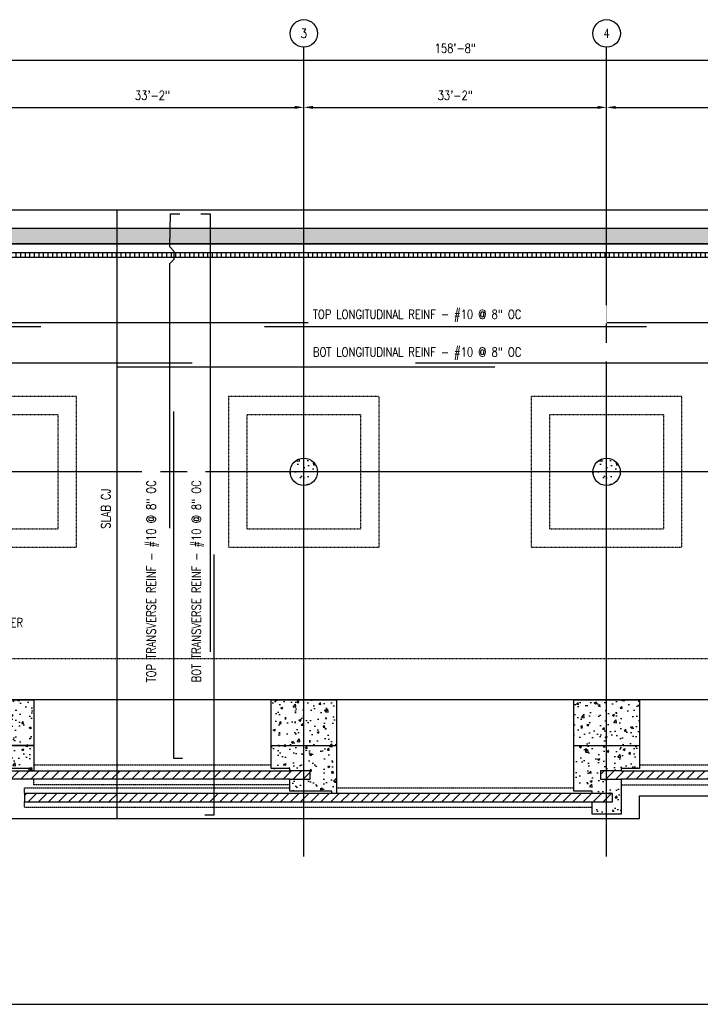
# Model space of a CAD drawing. Header units: inches. Extents: x -300 to 14613, y 463 to 1788.
# Tile 2 of 3: x 629 to 1523, y 493 to 1788. Entities that reach past the tile are written whole.
import ezdxf
from ezdxf import colors
from ezdxf.entities.mleader import LeaderData, LeaderLine
from ezdxf.enums import TextEntityAlignment as Align
from ezdxf.math import Vec2, Vec3

# ---------------------------------------------------------------- set-up
doc = ezdxf.new("R2010")
doc.units = ezdxf.units.IN
doc.header["$MEASUREMENT"] = 0
for name, pattern in [('CENTER2', [1.125, 0.75, -0.125, 0.125, -0.125]), ('Dash', [0.25, 0.125, -0.125]), ('HIDDEN', [0.375, 0.25, -0.125])]:
    doc.linetypes.add(name, pattern=pattern)
for name, color, linetype in [('A-FLOR', 173, 'Continuous'), ('A-FLOR-HDLN', 3, 'Dash'), ('A-WALL', 4, 'Continuous'), ('A-WALL-HDLN', 3, 'Dash'), ('S-ANNO-DIMS', 1, 'Continuous'), ('S-ANNO-NOTE', 2, 'Continuous'), ('S-ANNO-SYMB', 2, 'Continuous'), ('S-ANNO-TEXT', 2, 'Continuous'), ('S-COLS', 53, 'Continuous'), ('S-DOOR-TRNCH', 173, 'Continuous'), ('S-GRID', 1, 'CENTER2'), ('S-GRID-IDEN', 1, 'Continuous'), ('S-JNTS-CTLJ', 132, 'Continuous'), ('S-REIN-RBAR-LONG', 6, 'Continuous'), ('S-REIN-RBAR-TRAN', 35, 'Continuous'), ('S-REIN-TAG-LONG', 31, 'Continuous'), ('S-REIN-TAG-TRAN', 31, 'Continuous')]:
    doc.layers.add(name, color=color, linetype=linetype)
for name, color, linetype, true_color in [('A-WALL-PATT', 9, 'Continuous', 0x808080), ('S-DOOR-HTCH', 9, 'Continuous', 0x808080), ('S-DOOR-OTLN', 9, 'HIDDEN', 0x808080)]:
    doc.layers.add(name, color=color, linetype=linetype, true_color=true_color)
doc.styles.add('Annotative', font='romans.shx', dxfattribs={"width": 0.8, "height": 0.125})
doc.styles.add('Arial', font='romans.shx', dxfattribs={"width": 0.8})
doc.dimstyles.new('Annotative', dxfattribs={"dimscale": 0, "dimtxt": 0.125, "dimasz": 0.125, "dimexe": 0.18, "dimexo": 0.0625, "dimgap": 0.09, "dimtad": 1, "dimdec": 3, "dimzin": 3, "dimdsep": 46, "dimlunit": 4, "dimtxsty": 'Annotative', "dimcen": 0.09, "dimclrt": 2, "dimazin": 2, "dimtfac": 1, "dimtdec": 3, "dimtmove": 0, "dimatfit": 0, "dimfxl": 1, "dimtfill": 1, "dimfrac": 2, "dimtolj": 1, "dimtzin": 0, "dimarcsym": 0})
pattern_1 = [(90, (0, 0), (-6, 4e-16), [])]

# ---------------------------------------------------------------- blocks, each defined once
blk = doc.blocks.new('Grid - Circle 3_8_-570341-01_SP_Structural Plan-FFE_DOC')
at = {"layer": 'S-GRID-IDEN'}
blk.add_circle((0, 0), 0.188, dxfattribs=at)
blk = doc.blocks.new('*U8')
at = {"linetype": 'Continuous', "lineweight": -3}
blk.add_line((1.125, 0.625), (29.5, 0.625), dxfattribs=at)
at = {"lineweight": -3, "style": 'Arial'}
blk.add_attdef('DRAWING_AREA_TITLE', text='', height=0.187, dxfattribs=at).set_placement((1.374, 0.634), align=Align.BOTTOM_LEFT)
blk.add_attdef('X#', text='', height=0.187, dxfattribs=at).set_placement((0.812, 0.625), align=Align.MIDDLE_CENTER)
blk.add_attdef('SCALE:', text='', height=0.0938, dxfattribs=at).set_placement((1.374, 0.561), align=Align.TOP_LEFT)
blk = doc.blocks.new('*D9')
at = {"layer": 'Defpoints', "color": 0, "transparency": 16777216}
for p in [(2153.1, 1734.7), (249.1, 1493.2), (2153.1, 1493.2)]:
    blk.add_point(p, dxfattribs=at)
at = {"layer": 'S-ANNO-DIMS', "color": 0, "lineweight": -2, "transparency": 16777216}
blk.add_line((261.1, 1734.7), (2141.1, 1734.7), dxfattribs=at)
at = {"layer": 'S-ANNO-DIMS', "color": 0, "transparency": 16777216}
for points in [[(261.1, 1736.7), (261.1, 1732.7), (249.1, 1734.7)], [(2141.1, 1736.7), (2141.1, 1732.7), (2153.1, 1734.7)]]:
    blk.add_solid(points, dxfattribs=at)
at = {"layer": 'S-ANNO-DIMS', "color": 2, "transparency": 16777216, "insert": (1201.1, 1750.4), "char_height": 12, "attachment_point": 5, "style": 'Annotative', "bg_fill": 3, "box_fill_scale": 1.25, "bg_fill_color": 256, "bg_fill_true_color": 13158600, "bg_fill_transparency": 0}
blk.add_mtext('\\A1;158\'-8"', dxfattribs=at)
blk = doc.blocks.new('*D11')
at = {"layer": 'Defpoints', "color": 0, "transparency": 16777216}
for p in [(1002.1, 1672.6), (1002.1, 1493.2), (604.1, 1456.3)]:
    blk.add_point(p, dxfattribs=at)
at = {"layer": 'S-ANNO-DIMS', "color": 0, "lineweight": -2, "transparency": 16777216}
blk.add_line((616.1, 1672.6), (990.1, 1672.6), dxfattribs=at)
at = {"layer": 'S-ANNO-DIMS', "color": 0, "transparency": 16777216}
for points in [[(616.1, 1674.6), (616.1, 1670.6), (604.1, 1672.6)], [(990.1, 1674.6), (990.1, 1670.6), (1002.1, 1672.6)]]:
    blk.add_solid(points, dxfattribs=at)
at = {"layer": 'S-ANNO-DIMS', "color": 2, "transparency": 16777216, "insert": (803.1, 1688.4), "char_height": 12, "attachment_point": 5, "style": 'Annotative', "bg_fill": 3, "box_fill_scale": 1.25, "bg_fill_color": 256, "bg_fill_true_color": 13158600, "bg_fill_transparency": 0}
blk.add_mtext('\\A1;33\'-2"', dxfattribs=at)
blk = doc.blocks.new('*D12')
at = {"layer": 'Defpoints', "color": 0, "transparency": 16777216}
for p in [(1400.1, 1672.6), (1002.1, 1493.2), (1400.1, 1493.2)]:
    blk.add_point(p, dxfattribs=at)
at = {"layer": 'S-ANNO-DIMS', "color": 0, "lineweight": -2, "transparency": 16777216}
blk.add_line((1014.1, 1672.6), (1388.1, 1672.6), dxfattribs=at)
at = {"layer": 'S-ANNO-DIMS', "color": 0, "transparency": 16777216}
for points in [[(1014.1, 1674.6), (1014.1, 1670.6), (1002.1, 1672.6)], [(1388.1, 1674.6), (1388.1, 1670.6), (1400.1, 1672.6)]]:
    blk.add_solid(points, dxfattribs=at)
at = {"layer": 'S-ANNO-DIMS', "color": 2, "transparency": 16777216, "insert": (1201.1, 1688.4), "char_height": 12, "attachment_point": 5, "style": 'Annotative', "bg_fill": 3, "box_fill_scale": 1.25, "bg_fill_color": 256, "bg_fill_true_color": 13158600, "bg_fill_transparency": 0}
blk.add_mtext('\\A1;33\'-2"', dxfattribs=at)
blk = doc.blocks.new('*D13')
at = {"layer": 'Defpoints', "color": 0, "transparency": 16777216}
for p in [(1798.1, 1672.6), (1400.1, 1493.2), (1798.1, 1493.2)]:
    blk.add_point(p, dxfattribs=at)
at = {"layer": 'S-ANNO-DIMS', "color": 0, "lineweight": -2, "transparency": 16777216}
blk.add_line((1412.1, 1672.6), (1786.1, 1672.6), dxfattribs=at)
at = {"layer": 'S-ANNO-DIMS', "color": 0, "transparency": 16777216}
for points in [[(1412.1, 1674.6), (1412.1, 1670.6), (1400.1, 1672.6)], [(1786.1, 1674.6), (1786.1, 1670.6), (1798.1, 1672.6)]]:
    blk.add_solid(points, dxfattribs=at)
at = {"layer": 'S-ANNO-DIMS', "color": 2, "transparency": 16777216, "insert": (1599.1, 1688.4), "char_height": 12, "attachment_point": 5, "style": 'Annotative', "bg_fill": 3, "box_fill_scale": 1.25, "bg_fill_color": 256, "bg_fill_true_color": 13158600, "bg_fill_transparency": 0}
blk.add_mtext('\\A1;33\'-2"', dxfattribs=at)
blk = doc.blocks.new('A$C53388742')
at = {"layer": 'A-WALL-PATT', "lineweight": -3}
h = blk.add_hatch(dxfattribs=at)
h.set_pattern_fill('FP_1', color=256, style=0, pattern_type=2)
h.set_pattern_definition(pattern_1)
h.paths.add_polyline_path([(261.1, 1475.2), (1201.1, 1475.2), (1201.1, 1481.2), (261.1, 1481.2)])
h = blk.add_hatch(dxfattribs=at)
h.set_pattern_fill('FP_1', color=256, style=0, pattern_type=2)
h.set_pattern_definition(pattern_1)
h.paths.add_polyline_path([(2141.1, 1475.2), (2141.1, 1481.2), (1201.1, 1481.2), (1201.1, 1475.2), (1223.6, 1475.2)])
for p, q in [((2141.1, 1481.2), (261.1, 1481.2)), ((2141.1, 1475.2), (261.1, 1475.2))]:
    blk.add_line(p, q, dxfattribs=at)

msp = doc.modelspace()

# ---------------------------------------------------------------- hatches: boundary and pattern name
at = {"layer": 'A-WALL-PATT', "lineweight": -3}
h = msp.add_hatch(dxfattribs=at)
h.set_pattern_fill('AR-CONC', color=8, scale=5, style=0)
h.set_pattern_definition([(50, (0, 0), (35.863, -3.1376), [3.75, -41.25]), (355, (0, 0), (-6.93757, 37.6096), [3, -33]), (100.4514, (2.99, -0.26), (28.92544, 34.472), [3.187, -35.0571]), (46.1842, (0, 10), (53.3621, -8.276), [5.625, -61.875]), (96.6356, (4.447, 9.31), (46.7331, 48.7059), [4.7805, -52.5857]), (351.1842, (0, 10), (46.7331, 48.7059), [4.5, -49.5]), (21, (5, 7.5), (29.84535, -20.13094), [3.75, -41.25]), (326, (5, 7.5), (12.16577, 36.2575), [3, -33]), (71.4514, (7.487, 5.822), (42.0111, 16.12656), [3.187, -35.0571]), (37.5, (0, 0), (0.60799, 16.64469), [0, -32.6, 0, -33.5, 0, -33.125]), (7.5, (0, 0), (13.15348, 19.72059), [0, -19.1, 0, -31.85, 0, -12.625]), (327.5, (-11.15, 0), (26.69112, -1.127744), [0, -12.5, 0, -39, 0, -51.75]), (317.5, (-16.15, 0), (29.1593, 5.00525), [0, -16.25, 0, -25.9, 0, -36.75])])
h.paths.add_polyline_path([(249.0774, 1493.2059), (2153.0774, 1493.2059), (2153.0774, 893.2059), (2173.0774, 893.2059), (2173.0774, 1513.2059), (229.0774, 1513.2059), (229.0774, 931.2059), (229.0774, 893.2059), (249.0774, 893.2059)])
h = msp.add_hatch(dxfattribs=at)
h.set_pattern_fill('AR-CONC', color=8, scale=4, style=0)
h.set_pattern_definition([(50, (-796, -3e-13), (28.6904, -2.51009), [3, -33]), (355, (-796, -3e-13), (-5.55005, 30.0877), [2.4, -26.4]), (100.4514, (-793.61, -0.21), (23.14035, 27.5776), [2.5496, -28.0457]), (46.1842, (-796, 8), (42.68965, -6.62077), [4.5, -49.5]), (96.6356, (-792.443, 7.45), (37.3865, 38.96474), [3.8244, -42.06855]), (351.1842, (-796, 8), (37.3865, 38.9647), [3.6, -39.6]), (21, (-792, 6), (23.87628, -16.10476), [3, -33]), (326, (-792, 6), (9.7326, 29.006), [2.4, -26.4]), (71.4514, (-790.01, 4.658), (33.6089, 12.90125), [2.5496, -28.0457]), (37.5, (-796, -3e-13), (0.486394, 13.315754), [0, -26.08, 0, -26.8, 0, -26.5]), (7.5, (-796, -3e-13), (10.52278, 15.77647), [0, -15.28, 0, -25.48, 0, -10.1]), (327.5, (-804.92, -3e-13), (21.3529, -0.902195), [0, -10, 0, -31.2, 0, -41.4]), (317.5, (-808.92, -3e-13), (23.32745, 4.0042), [0, -13, 0, -20.72, 0, -29.4])])
edge = h.paths.add_edge_path()
edge.add_arc((1002.0774, 1193.2059), 18, 0, 360)
h = msp.add_hatch(dxfattribs=at)
h.set_pattern_fill('AR-CONC', color=8, scale=4, style=0)
h.set_pattern_definition([(50, (-398, -6e-13), (28.6904, -2.51009), [3, -33]), (355, (-398, -6e-13), (-5.55005, 30.0877), [2.4, -26.4]), (100.4514, (-395.61, -0.21), (23.14035, 27.5776), [2.5496, -28.0457]), (46.1842, (-398, 8), (42.68965, -6.62077), [4.5, -49.5]), (96.6356, (-394.443, 7.45), (37.3865, 38.96474), [3.8244, -42.06855]), (351.1842, (-398, 8), (37.3865, 38.9647), [3.6, -39.6]), (21, (-394, 6), (23.87628, -16.10476), [3, -33]), (326, (-394, 6), (9.7326, 29.006), [2.4, -26.4]), (71.4514, (-392.01, 4.658), (33.6089, 12.90125), [2.5496, -28.0457]), (37.5, (-398, -6e-13), (0.486394, 13.315754), [0, -26.08, 0, -26.8, 0, -26.5]), (7.5, (-398, -6e-13), (10.52278, 15.77647), [0, -15.28, 0, -25.48, 0, -10.1]), (327.5, (-406.92, -6e-13), (21.3529, -0.902195), [0, -10, 0, -31.2, 0, -41.4]), (317.5, (-410.92, -6e-13), (23.32745, 4.0042), [0, -13, 0, -20.72, 0, -29.4])])
edge = h.paths.add_edge_path()
edge.add_arc((1400.0774, 1193.2059), 18, 0, 360)
h = msp.add_hatch(dxfattribs=at)
h.set_pattern_fill('AR-CONC', color=8, scale=4, style=0)
h.paths.add_polyline_path([(647.0774, 833.2059), (647.0774, 893.2059), (561.0774, 893.2059), (561.0774, 833.2059), (609.9147, 833.2059)])
h = msp.add_hatch(dxfattribs=at)
h.set_pattern_fill('AR-CONC', color=8, scale=4, style=0)
h.paths.add_polyline_path([(1045.0774, 833.2059), (1045.0774, 893.2059), (959.0774, 893.2059), (959.0774, 833.2059)])
h = msp.add_hatch(dxfattribs=at)
h.set_pattern_fill('AR-CONC', color=8, scale=4, style=0)
h.paths.add_polyline_path([(1357.0774, 833.2059), (1443.0774, 833.2059), (1443.0774, 893.2059), (1357.0774, 893.2059)])
h = msp.add_hatch(dxfattribs=at)
h.set_pattern_fill('AR-CONC', color=8, scale=4, style=0)
h.paths.add_polyline_path([(647.0774, 833.2059), (591.0774, 833.2059), (591.0774, 830.2059), (612.2024, 830.2059), (612.2024, 819.2059), (591.0774, 819.2127), (591.0774, 819.2059), (585.0774, 819.2059), (585.0774, 803.2059), (641.0774, 803.2059), (641.0774, 800.2059), (647.0774, 800.2059)])
h = msp.add_hatch(dxfattribs=at)
h.set_pattern_fill('AR-CONC', color=8, scale=4, style=0)
h.paths.add_polyline_path([(1010.2202, 789.2059), (989.0774, 789.2059), (983.0774, 789.2059), (983.0774, 773.2059), (1039.0774, 773.2059), (1044.5094, 773.2059), (1044.5094, 777.7059), (1045.0774, 777.7059), (1045.0774, 833.2059), (959.0774, 833.2059), (959.0774, 803.2059), (989.0774, 803.2059), (989.0774, 800.2059), (1010.2202, 800.2059)])
h.paths.add_polyline_path([(1045.0774, 770.2059), (1045.0774, 777.7059), (1044.5094, 777.7059), (1044.5094, 773.2059), (1039.0774, 773.2059), (1039.0774, 770.2059)])
h = msp.add_hatch(dxfattribs=at)
h.set_pattern_fill('AR-CONC', color=8, scale=4, style=0)
h.paths.add_polyline_path([(1443.0774, 833.2059), (1357.0774, 833.2059), (1357.0774, 773.2059), (1387.0774, 773.2059), (1387.0774, 770.2059), (1407.6344, 770.2059), (1407.6344, 759.2059), (1387.0774, 759.2059), (1381.0774, 759.2059), (1381.0774, 743.2059), (1419.0774, 743.2059), (1419.0774, 789.2059), (1413.0774, 789.2059), (1391.9524, 789.2059), (1391.9524, 800.2059), (1413.0774, 800.2059), (1413.0774, 803.2059), (1443.0774, 803.2059)])
h = msp.add_hatch(dxfattribs=at)
h.set_pattern_fill('AR-CONC', color=256, scale=5, style=0)
h.paths.add_polyline_path([(965.0774, 800.2059), (965.0774, 803.2059), (959.0774, 803.2059), (959.0774, 800.2059)])
h = msp.add_hatch(dxfattribs=at)
h.set_pattern_fill('AR-CONC', color=256, scale=5, style=0)
h.paths.add_polyline_path([(989.0774, 773.2059), (989.0774, 789.2059), (983.0774, 789.2059), (983.0774, 773.2059)])
at = {"layer": 'S-DOOR-HTCH'}
h = msp.add_hatch(dxfattribs=at)
h.set_pattern_fill('ANSI31', color=256, scale=75)
h.paths.add_polyline_path([(237.0952, 800.2059), (1010.2202, 800.2059), (1010.2202, 789.2059), (237.0952, 789.2059)])
h = msp.add_hatch(dxfattribs=at)
h.set_pattern_fill('ANSI31', color=256, scale=75)
h.paths.add_polyline_path([(1391.9524, 800.2059), (2165.0595, 800.2059), (2165.0595, 789.2059), (1391.9524, 789.2059)])
h = msp.add_hatch(dxfattribs=at)
h.set_pattern_fill('ANSI31', color=256, scale=75)
h.paths.add_polyline_path([(635.0952, 770.2059), (1407.6344, 770.2059), (1407.6344, 759.2059), (635.0952, 759.2059)])

# ---------------------------------------------------------------- linework, layer by layer
at = {"layer": 'A-FLOR', "lineweight": -3}
for p, q in [((2197.0774, 1537.2059), (205.0774, 1537.2059)), ((1443.0774, 737.2059), (1443.0774, 767.2059)), ((1443.0774, 767.2059), (2201.0774, 767.2059)), ((561.0774, 737.2059), (1443.0774, 737.2059))]:
    msp.add_line(p, q, dxfattribs=at)
at = {"layer": 'A-FLOR-HDLN', "lineweight": -3}
for points in [[(703.0774, 1292.2059), (505.0774, 1292.2059), (505.0774, 1094.2059), (703.0774, 1094.2059)], [(1101.0774, 1292.2059), (903.0774, 1292.2059), (903.0774, 1094.2059), (1101.0774, 1094.2059)], [(1499.0774, 1292.2059), (1301.0774, 1292.2059), (1301.0774, 1094.2059), (1499.0774, 1094.2059)], [(529.0774, 1268.2059), (529.0774, 1118.2059), (679.0774, 1118.2059), (679.0774, 1268.2059)], [(927.0774, 1268.2059), (927.0774, 1118.2059), (1077.0774, 1118.2059), (1077.0774, 1268.2059)], [(1475.0774, 1268.2059), (1325.0774, 1268.2059), (1325.0774, 1118.2059), (1475.0774, 1118.2059)]]:
    msp.add_lwpolyline(points, close=True, dxfattribs=at)
at = {"layer": 'S-COLS', "lineweight": -3}
for p, q in [((959.0774, 833.2059), (1045.0774, 833.2059)), ((1357.0774, 833.2059), (1443.0774, 833.2059))]:
    msp.add_line(p, q, dxfattribs=at)
for points in [[(647.0774, 893.2059), (647.0774, 800.2059), (641.0774, 800.2059), (641.0774, 803.2059), (585.0774, 803.2059), (585.0774, 819.2059), (612.2024, 819.2059), (612.2024, 830.2059), (585.0774, 830.2059), (585.0774, 833.2059), (647.0774, 833.2059), (561.0774, 833.2059), (561.0774, 893.2059)], [(1045.0774, 893.2059), (1045.0774, 770.2059), (1039.0774, 770.2059), (1039.0774, 773.2059), (983.5774, 773.2059), (983.5774, 789.2059), (1010.2202, 789.2059), (1010.2202, 800.2059), (983.5774, 800.2059), (983.5774, 803.2059), (959.0774, 803.2059), (959.0774, 893.2059)], [(1407.6344, 770.2059), (1381.0774, 770.2059), (1381.0774, 773.2059), (1357.0774, 773.2059), (1357.0774, 893.2059), (1443.0774, 893.2059), (1443.0774, 803.2059), (1419.0774, 803.2059), (1419.0774, 800.2059), (1391.9524, 800.2059), (1391.9524, 789.2059), (1419.0774, 789.2059), (1419.0774, 743.2059), (1381.0774, 743.2059), (1381.0774, 759.2059), (1407.6344, 759.2059)]]:
    msp.add_lwpolyline(points, close=True, dxfattribs=at)
at = {"layer": 'S-COLS'}
for centre in [(1002.0774, 1193.2059), (1400.0774, 1193.2059)]:
    msp.add_circle(centre, 18, dxfattribs=at)
at = {"layer": 'S-DOOR-OTLN', "lineweight": -3}
for p, q in [((647.0774, 807.7059), (959.0774, 807.7059)), ((1443.0774, 807.7059), (1755.0774, 807.7059)), ((1045.0774, 777.7059), (1357.0774, 777.7059))]:
    msp.add_line(p, q, dxfattribs=at)
at = {"layer": 'S-DOOR-OTLN'}
for points in [[(635.0952, 770.2059), (635.0952, 777.7059), (983.5774, 777.7059)], [(1419.0774, 781.7059), (2165.0595, 781.7059), (2165.0595, 789.2059)], [(1381.0774, 751.7059), (635.0952, 751.7059), (635.0952, 759.2059)]]:
    msp.add_lwpolyline(points, dxfattribs=at)
at = {"layer": 'S-DOOR-OTLN', "lineweight": -3}
msp.add_lwpolyline([(983.5774, 781.7059), (647.0952, 781.7059), (647.0952, 789.2059)], dxfattribs=at)
at = {"layer": 'S-DOOR-TRNCH', "lineweight": -3}
for points in [[(983.5774, 789.2059), (237.0952, 789.2059), (237.0952, 800.2059), (983.5774, 800.2059)], [(1419.0774, 800.2059), (2165.0595, 800.2059), (2165.0595, 789.2059), (1419.0774, 789.2059)], [(1381.0774, 770.2059), (635.0952, 770.2059), (635.0952, 759.2059), (1381.0774, 759.2059)]]:
    msp.add_lwpolyline(points, dxfattribs=at)
at = {"layer": 'S-GRID', "lineweight": -3}
for p, q in [((1002.0774, 687.1719), (1002.0774, 1751.9327)), ((1400.0774, 687.1719), (1400.0774, 1751.9327)), ((2229.5745, 1493.2059), (-261.0984, 1493.2059)), ((2229.5745, 1193.2059), (-261.0984, 1193.2059)), ((2229.5745, 893.2059), (-261.0984, 893.2059))]:
    msp.add_line(p, q, dxfattribs=at)
at = {"layer": 'S-REIN-RBAR-LONG', "lineweight": -3}
for p, q in [((1054.3286, 1389.0598), (552.3286, 1389.0598)), ((1850.3286, 1389.0598), (1348.3286, 1389.0598)), ((1452.3286, 1384.0598), (950.3286, 1384.0598)), ((855.3286, 1336.0598), (374.3286, 1336.0598)), ((1646.0774, 1336.0598), (1148.8286, 1336.0598)), ((1253.3286, 1331.0598), (756.0774, 1331.0598))]:
    msp.add_line(p, q, dxfattribs=at)
msp.add_lwpolyline([(656.3286, 1384.0598), (275.0774, 1384.0598), (269.0774, 1378.0598), (259.0774, 1378.0598), (253.0774, 1384.0598), (211.3286, 1384.0598), (211.3286, 1372.0598)], dxfattribs=at)

# ---------------------------------------------------------------- block references
at = {"layer": 'S-ANNO-SYMB', "lineweight": -3, "xscale": 96.00000016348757, "yscale": 96.00000016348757, "zscale": 96.00000016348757}
msp.add_blockref('*U8', (-313.5413, 432.9114), dxfattribs=at)
at = {"layer": 'S-GRID-IDEN', "lineweight": -3, "xscale": 95.99999999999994, "yscale": 95.99999999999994, "zscale": 95.99999999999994}
for p in [(1002.0774, 1769.9327), (1400.0774, 1769.9327)]:
    msp.add_blockref('Grid - Circle 3_8_-570341-01_SP_Structural Plan-FFE_DOC', p, dxfattribs=at)

# ---------------------------------------------------------------- texts
at = {"layer": 'S-GRID-IDEN', "lineweight": -3, "char_height": 12, "width": 12, "attachment_point": 5, "style": 'Annotative'}
for s, insert in [('3', (1002.0774, 1769.9327)), ('4', (1400.0774, 1769.9327))]:
    msp.add_mtext(s, dxfattribs=dict(at, insert=insert))

# ---------------------------------------------------------------- next in the draw order: texts
at = {"layer": 'S-REIN-TAG-LONG', "lineweight": -3, "char_height": 12, "attachment_point": 1, "line_spacing_factor": 0.981704, "style": 'Annotative', "bg_fill": 2}
for s, insert, width in [('\\pxt3.2,6.4,9.6,12.8,16,19.2,22.4,25.6,28.8,32,35.2,38.4,41.6,44.8,48,51.2,54.4,57.6,60.8,64,67.2,70.4,73.6,76.8,80,83.2,86.4,89.6,92.8,96,99.2,102.4;TOP LONGITUDINAL REINF - #10 @ 8" OC', (1013.9439, 1406.4594), 380.328578), ('\\pxt3.2,6.4,9.6,12.8,16,19.2,22.4,25.6,28.8,32,35.2,38.4,41.6,44.8,48,51.2,54.4,57.6,60.8,64,67.2,70.4,73.6,76.8,80,83.2,86.4,89.6,92.8,96,99.2,102.4;BOT LONGITUDINAL REINF - #10 @ 8" OC', (1013.9439, 1356.7634), 383.393386)]:
    msp.add_mtext(s, dxfattribs=dict(at, insert=insert, width=width))
at = {"layer": 'S-REIN-TAG-TRAN', "lineweight": -3, "char_height": 12, "attachment_point": 1, "rotation": 90, "line_spacing_factor": 0.981704, "style": 'Annotative', "bg_fill": 3, "box_fill_scale": 1.5, "bg_fill_color": 256, "bg_fill_transparency": 0}
for s, insert, width in [('\\pxt3.2,6.4,9.6,12.8,16,19.2,22.4,25.6,28.8,32,35.2,38.4,41.6,44.8,48,51.2,54.4,57.6,60.8,64,67.2,70.4,73.6,76.8,80,83.2,86.4,89.6,92.8,96,99.2,102.4;TOP TRANSVERSE REINF - #10 @ 8" OC', (795.3626, 916.3907), 381.410802), ('\\pxt3.2,6.4,9.6,12.8,16,19.2,22.4,25.6,28.8,32,35.2,38.4,41.6,44.8,48,51.2,54.4,57.6,60.8,64,67.2,70.4,73.6,76.8,80,83.2,86.4,89.6,92.8,96,99.2,102.4;BOT TRANSVERSE REINF - #10 @ 8" OC', (854.73, 916.3218), 358.862639)]:
    msp.add_mtext(s, dxfattribs=dict(at, insert=insert, width=width))

# ---------------------------------------------------------------- next in the draw order: dimensions: what is measured, and where the dimension line sits
at = {"layer": 'S-ANNO-DIMS'}
dim = msp.add_linear_dim(base=(2153.0774, 1734.6527), p1=(249.0774, 1493.2059), p2=(2153.0774, 1493.2059), dimstyle='Annotative', override={"dimpost": '\\X', "dimse1": 1, "dimse2": 1}, dxfattribs=at)
dim.commit()
dim.dimension.update_dxf_attribs({"geometry": '*D9', "text_midpoint": (1201.0774, 1750.4355)})

# ---------------------------------------------------------------- next in the draw order: linework, layer by layer
at = {"layer": 'A-WALL-HDLN', "lineweight": -3}
msp.add_lwpolyline([(2201.0773, 947.2059), (201.0774, 947.2059), (201.0774, 797.2059)], dxfattribs=at)
at = {"layer": 'S-REIN-RBAR-TRAN', "lineweight": -3}
for points in [[(830.7944, 1272.5695), (830.7944, 816.5695), (842.7944, 816.5695)], [(883.7944, 1084.5695), (883.7944, 741.571), (871.7944, 741.571)]]:
    msp.add_lwpolyline(points, dxfattribs=at)

# ---------------------------------------------------------------- next in the draw order: dimensions: what is measured, and where the dimension line sits
at = {"layer": 'S-ANNO-DIMS'}
dim = msp.add_linear_dim(base=(1002.0774, 1672.5979), p1=(604.0774, 1456.2921), p2=(1002.0774, 1493.2059), dimstyle='Annotative', override={"dimpost": '\\X', "dimse1": 1, "dimse2": 1}, dxfattribs=at)
dim.commit()
dim.dimension.update_dxf_attribs({"geometry": '*D11', "text_midpoint": (803.0774, 1688.3808)})

# ---------------------------------------------------------------- next in the draw order: leaders
at = {"layer": 'S-ANNO-NOTE'}
ml = msp.add_multileader_mtext('Standard', dxfattribs=at)
ml.set_content('INDICATES INSIDE FACE OF PILASTER', color=256, style='Annotative')
ml.set_leader_properties(color=1, linetype='ByLayer', lineweight=-1)
ml.build(insert=Vec2(0, 0))
ml.multileader.update_dxf_attribs({"text_right_attachment_type": 3, "dogleg_length": 0.125, "arrow_head_size": 12, "scale": 96})
ctx = ml.context
ctx.base_point, ctx.scale, ctx.char_height, ctx.arrow_head_size, ctx.landing_gap_size, ctx.plane_origin = Vec3(389.3447, 994.9378), 96, 12, 12, 8.64, Vec3(574.2845, 912.9933)
ctx.right_attachment = 3
notes = []
notes.append((ctx, [(1, (1, 1, 0), (377.3447, 994.9378), (1, 0), 12, [(0, [(377.3447, 893.2059)], 0, [])])]))
ctx.mtext.insert, ctx.mtext.width, ctx.mtext.flow_direction = Vec3(397.9847, 1000.9378), 148.073574, 5
for ctx, leaders in notes:
    for number, flags, end, landing, length, lines in leaders:
        leader = LeaderData()
        leader.index, (leader.has_last_leader_line, leader.has_dogleg_vector, leader.attachment_direction) = number, flags
        leader.last_leader_point, leader.dogleg_vector, leader.dogleg_length = Vec3(end), Vec3(landing), length
        for number, points, colour, breaks in lines:
            line = LeaderLine()
            line.index, line.vertices, line.color, line.breaks = number, Vec3.list(points), colors.encode_raw_color(colour), breaks
            leader.lines.append(line)
        ctx.leaders.append(leader)

# ---------------------------------------------------------------- next in the draw order: linework, layer by layer
at = {"layer": 'S-JNTS-CTLJ'}
msp.add_line((756.0774, 1537.2059), (756.0774, 737.2059), dxfattribs=at)
at = {"layer": 'S-REIN-RBAR-TRAN', "lineweight": -3}
for points in [[(825.7944, 1119.2059), (825.7944, 1467.1577), (831.7944, 1473.1577), (831.7944, 1483.1577), (825.7944, 1489.1577), (827.002, 1532.5695), (839.002, 1532.5695)], [(866.7944, 1532.5695), (878.7944, 1532.5695), (878.7944, 956.5695)]]:
    msp.add_lwpolyline(points, dxfattribs=at)

# ---------------------------------------------------------------- next in the draw order: block references
at = {"lineweight": -3}
msp.add_blockref('A$C53388742', (0, 0), dxfattribs=at)

# ---------------------------------------------------------------- next in the draw order: dimensions: what is measured, and where the dimension line sits
at = {"layer": 'S-ANNO-DIMS'}
dim = msp.add_linear_dim(base=(1400.0774, 1672.5979), p1=(1002.0774, 1493.2059), p2=(1400.0774, 1493.2059), dimstyle='Annotative', override={"dimpost": '\\X', "dimse1": 1, "dimse2": 1}, dxfattribs=at)
dim.commit()
dim.dimension.update_dxf_attribs({"geometry": '*D12', "text_midpoint": (1201.0774, 1688.3808)})

# ---------------------------------------------------------------- next in the draw order: texts
at = {"layer": 'S-ANNO-TEXT', "insert": (735.8045, 1118.2938), "char_height": 12, "width": 60.909431, "attachment_point": 1, "rotation": 90, "style": 'Annotative', "bg_fill": 3, "box_fill_scale": 1.5, "bg_fill_color": 256, "bg_fill_transparency": 0}
msp.add_mtext('SLAB CJ', dxfattribs=at)

# ---------------------------------------------------------------- next in the draw order: dimensions: what is measured, and where the dimension line sits
at = {"layer": 'S-ANNO-DIMS'}
dim = msp.add_linear_dim(base=(1798.0774, 1672.5979), p1=(1400.0774, 1493.2059), p2=(1798.0774, 1493.2059), dimstyle='Annotative', override={"dimpost": '\\X', "dimse1": 1, "dimse2": 1}, dxfattribs=at)
dim.commit()
dim.dimension.update_dxf_attribs({"geometry": '*D13', "text_midpoint": (1599.0774, 1688.3808)})

# ---------------------------------------------------------------- next in the draw order: linework, layer by layer
at = {"layer": 'A-WALL', "lineweight": -3}
msp.add_lwpolyline([(2173.0774, 893.2059), (2173.0774, 1513.2059), (229.0774, 1513.2059), (229.0774, 893.2059)], dxfattribs=at)
at = {"layer": 'A-WALL'}
msp.add_lwpolyline([(249.0774, 893.2059), (249.0774, 1493.2059), (2153.0774, 1493.2059), (2153.0774, 893.2059)], dxfattribs=at)

# ---------------------------------------------------------------- next in the draw order: leaders
at = {"layer": 'S-ANNO-NOTE'}
ml = msp.add_multileader_mtext('Standard', dxfattribs=at)
ml.set_content('INSIDE FACE OF WALL', color=256, style='Annotative')
ml.set_leader_properties(color=1, linetype='ByLayer', lineweight=-1)
ml.build(insert=Vec2(0, 0))
ml.multileader.update_dxf_attribs({"text_right_attachment_type": 3, "dogleg_length": 0.125, "arrow_head_size": 12, "scale": 96})
ctx = ml.context
ctx.base_point, ctx.scale, ctx.char_height, ctx.arrow_head_size, ctx.landing_gap_size, ctx.plane_origin = Vec3(-68.4864, 1561.8907), 96, 12, 12, 8.64, Vec3(-140.709, 1593.1438)
ctx.right_attachment = 3
notes = []
notes.append((ctx, [(1, (1, 1, 0), (-80.4864, 1561.8907), (1, 0), 12, [(0, [(-80.4864, 1493.2059)], 0, [])])]))
ctx.mtext.insert, ctx.mtext.width, ctx.mtext.flow_direction = Vec3(-59.8464, 1567.8907), 91.337374, 5
for ctx, leaders in notes:
    for number, flags, end, landing, length, lines in leaders:
        leader = LeaderData()
        leader.index, (leader.has_last_leader_line, leader.has_dogleg_vector, leader.attachment_direction) = number, flags
        leader.last_leader_point, leader.dogleg_vector, leader.dogleg_length = Vec3(end), Vec3(landing), length
        for number, points, colour, breaks in lines:
            line = LeaderLine()
            line.index, line.vertices, line.color, line.breaks = number, Vec3.list(points), colors.encode_raw_color(colour), breaks
            leader.lines.append(line)
        ctx.leaders.append(leader)

doc.saveas('drawing.dxf')
